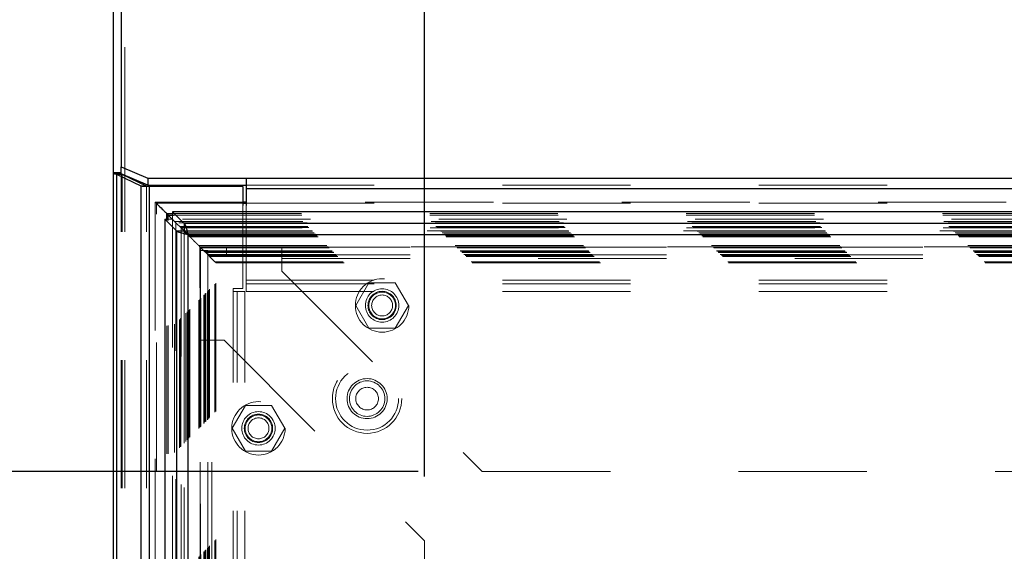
# Model space of a CAD drawing. Header units: inches. Extents: x 0.2 to 10.8, y 0.2 to 8.2.
# Tile 68 of 123: x 2.774 to 3.542, y 5.049 to 5.463. Entities that reach past the tile are written whole.
import ezdxf

# ---------------------------------------------------------------- set-up
doc = ezdxf.new("R2010")
doc.units = ezdxf.units.IN
doc.header["$MEASUREMENT"] = 0
doc.linetypes.add('HIDDEN', pattern=[0.075, 0.05, -0.025])
doc.layers.add('DIMENSIONS', color=140, linetype='Continuous')
doc.styles.add('SLDTEXTSTYLE0', font='TXT', dxfattribs={"width": 0.7})
doc.dimstyles.new('SLDDIMSTYLE0', dxfattribs={"dimtxt": 0.084961, "dimasz": 0.13, "dimexe": 0, "dimexo": 0.0625, "dimgap": 0.02124, "dimtad": 0, "dimtih": 1, "dimtoh": 1, "dimlfac": 12, "dimrnd": 1e-09, "dimzin": 12, "dimdsep": 46, "dimtxsty": 'SLDTEXTSTYLE0', "dimsah": 1, "dimcen": 0.09, "dimadec": 0, "dimazin": 3, "dimtfac": 1, "dimtofl": 0, "dimtmove": 0, "dimatfit": 3, "dimfxl": 0, "dimfrac": 2, "dimtolj": 1, "dimtzin": 12, "dimarcsym": 0})

# ---------------------------------------------------------------- blocks, each defined once
blk = doc.blocks.new('_D')
at = {"layer": 'DIMENSIONS'}
for p, q in [((3.08447, 5.1108), (2.39772, 5.1108)), ((2.52272, 5.1108), (2.52272, 4.32325)), ((2.36114, 4.1692), (2.33261, 4.1692)), ((2.33261, 4.1692), (2.33261, 4.03417)), ((2.68429, 4.1692), (2.71282, 4.1692)), ((2.71282, 4.1692), (2.71282, 4.03417)), ((2.33261, 4.03417), (2.36114, 4.03417)), ((2.71282, 4.03417), (2.68429, 4.03417)), ((2.52272, 3.12052), (2.52272, 4.01515)), ((3.08447, 3.12052), (2.39772, 3.12052))]:
    blk.add_line(p, q, dxfattribs=at)
for points in [[(2.52272, 5.1108), (2.50272, 4.9808), (2.54272, 4.9808)], [(2.52272, 3.12052), (2.54272, 3.25052), (2.50272, 3.25052)]]:
    blk.add_solid(points, dxfattribs=at)
at = {"layer": 'DIMENSIONS', "char_height": 0.083333, "attachment_point": 1, "style": 'SLDTEXTSTYLE0'}
for s, insert in [('23.88', (2.36114, 4.29565)), ('606.6', (2.36114, 4.1416))]:
    blk.add_mtext(s, dxfattribs=dict(at, insert=insert))
blk = doc.blocks.new('_D_1')
at = {"layer": 'DIMENSIONS'}
for p, q in [((3.08947, 5.10687), (3.08947, 5.98497)), ((4.604, 5.10687), (4.604, 5.98497)), ((3.08947, 5.85997), (3.57928, 5.85997)), ((3.69441, 5.85997), (3.66588, 5.85997)), ((3.66588, 5.85997), (3.66588, 5.72494)), ((4.01756, 5.85997), (4.04609, 5.85997)), ((4.04609, 5.85997), (4.04609, 5.72494)), ((4.604, 5.85997), (4.13269, 5.85997)), ((3.66588, 5.72494), (3.69441, 5.72494)), ((4.04609, 5.72494), (4.01756, 5.72494))]:
    blk.add_line(p, q, dxfattribs=at)
for points in [[(3.08947, 5.85997), (3.21947, 5.83997), (3.21947, 5.87997)], [(4.604, 5.85997), (4.474, 5.87997), (4.474, 5.83997)]]:
    blk.add_solid(points, dxfattribs=at)
at = {"layer": 'DIMENSIONS', "char_height": 0.083333, "attachment_point": 1, "style": 'SLDTEXTSTYLE0'}
for s, insert in [('18.17', (3.69441, 5.98642)), ('461.6', (3.69441, 5.83237))]:
    blk.add_mtext(s, dxfattribs=dict(at, insert=insert))

msp = doc.modelspace()

# ---------------------------------------------------------------- linework, layer by layer
at = {"color": 7, "linetype": 'Continuous', "lineweight": 25}
for p, q in [((2.8467555, 5.3435837), (2.8467555, 5.6371666)), ((2.8527555, 5.6440034), (2.8527555, 5.3483396)), ((2.8527555, 5.3483396), (2.8735888, 5.339535)), ((2.8527555, 5.3429307), (2.8527555, 5.3483396)), ((2.8467555, 2.8977542), (2.8467555, 5.3435837)), ((2.8527555, 5.3435837), (2.8467555, 5.3435837)), ((2.8527555, 5.3430343), (2.8474406, 5.3430343)), ((2.8493915, 2.8977542), (2.8493915, 5.3424034)), ((2.8684675, 5.3334298), (2.8493915, 5.3424034)), ((2.8536341, 5.3424034), (2.8493915, 5.3424034)), ((2.8735888, 5.3340972), (2.8529328, 5.3428268)), ((2.8536341, 5.3424034), (2.8533328, 5.3426577)), ((2.8727101, 5.3334298), (2.8536341, 5.3424034)), ((2.8557555, 5.3414055), (2.8557555, 5.3416339)), ((2.8735888, 5.339535), (2.9502555, 5.339535)), ((2.8735888, 5.339535), (2.8735888, 5.3340972)), ((2.9502555, 5.339535), (4.7432555, 5.339535)), ((2.9502555, 5.339535), (2.9502555, 5.3313782)), ((2.8684675, 2.8977542), (2.8684675, 5.3334298)), ((2.8727101, 5.3334298), (2.8684675, 5.3334298)), ((2.8748314, 5.3331709), (2.869571, 5.3331709)), ((2.8735888, 5.3340972), (2.9502555, 5.3340972)), ((2.8748314, 2.8977542), (2.8748314, 5.3331709)), ((2.9478388, 5.3331709), (2.8748314, 5.3331709)), ((2.9478388, 5.3331709), (2.9478388, 5.3182363)), ((2.9502555, 5.3313782), (4.7432555, 5.3313782)), ((2.9502555, 5.3313782), (2.9502555, 5.3182363)), ((2.9502555, 5.3208697), (2.9478388, 5.3208697)), ((2.9478388, 5.3199371), (2.9502555, 5.3199371)), ((2.8869713, 5.3074667), (2.8869713, 2.9238586)), ((2.8869713, 5.3074667), (2.8960558, 5.2983822)), ((2.8869713, 5.3074667), (2.8873651, 5.3074667)), ((2.8883805, 5.3067743), (2.8883805, 5.311934)), ((2.8883805, 5.311934), (2.8895137, 5.3108008)), ((2.8883805, 5.311934), (2.893583, 5.311934)), ((2.8895137, 5.3108008), (2.893438, 5.3068764)), ((2.8895137, 5.3066674), (2.8895137, 5.3108008)), ((2.8895137, 5.3108008), (2.8936899, 5.3108008)), ((4.8005808, 5.3133848), (2.8928894, 5.3133848)), ((2.901974, 5.3043003), (2.8928894, 5.3133848)), ((2.8928894, 5.3133848), (2.8928894, 5.3129693)), ((2.8934714, 5.3068755), (2.9019647, 5.2983822)), ((2.901974, 5.2983915), (2.8934814, 5.306884)), ((4.7914963, 5.3043003), (2.901974, 5.3043003)), ((2.901974, 5.3043003), (2.901974, 5.2983915)), ((2.8960558, 5.2983822), (2.8960558, 2.9329432)), ((2.8960558, 5.2983822), (2.9019647, 5.2983822)), ((2.9019485, 5.298366), (2.9047619, 5.2955525)), ((2.9049191, 5.295437), (2.9049191, 2.9358883)), ((4.7885512, 5.295437), (2.9049191, 5.295437))]:
    msp.add_line(p, q, dxfattribs=at)
at = {"color": 7, "linetype": 'HIDDEN', "lineweight": 18}
for p, q in [((2.8557555, 2.8977542), (2.8557555, 5.6389355)), ((2.8557555, 5.3416339), (2.8557555, 5.6389355)), ((2.8529838, 5.3430343), (2.8527555, 5.3430343)), ((2.8527555, 5.3429017), (2.8527555, 5.3429307)), ((2.8527555, 2.8977542), (2.8527555, 5.3429017)), ((2.8529328, 5.3428268), (2.8527555, 5.3429017)), ((2.8536341, 2.8977542), (2.8536341, 5.3424034)), ((2.8557555, 2.8977542), (2.8557555, 5.3414055)), ((2.8727101, 2.8977542), (2.8727101, 5.3334298)), ((2.8748314, 2.8977542), (2.8748314, 5.3331709)), ((2.9502555, 5.3340972), (4.7432555, 5.3340972)), ((2.9502555, 5.3313782), (4.7432555, 5.3313782)), ((2.8794535, 5.3208487), (2.8794535, 2.9104739)), ((2.9478388, 5.3208697), (2.879455, 5.3208697)), ((2.8803774, 2.9113883), (2.8803774, 5.3199371)), ((2.8803774, 5.3199371), (2.8820236, 5.3182821)), ((2.8803774, 5.3199371), (2.9478388, 5.3199371)), ((2.9478388, 5.3182363), (2.9478388, 5.2535875)), ((4.7432555, 5.3208697), (2.9502555, 5.3208697)), ((2.9502555, 5.3199371), (4.7432555, 5.3199371)), ((2.9502555, 5.3182363), (2.9502555, 5.2601228)), ((2.8873651, 5.3074667), (2.8928801, 5.3074667)), ((2.8928801, 5.3074667), (2.8934714, 5.3068755)), ((2.8928801, 5.3074667), (2.8928801, 2.9238586)), ((2.8928894, 5.3129693), (2.8928894, 5.307476)), ((2.8934814, 5.306884), (2.8928894, 5.307476)), ((4.8005808, 5.307476), (2.8928894, 5.307476)), ((2.893583, 5.311934), (4.7998872, 5.311934)), ((2.8936899, 5.3108008), (4.7997803, 5.3108008)), ((2.8883805, 2.924551), (2.8883805, 5.3067743)), ((2.8895137, 2.9246579), (2.8895137, 5.3066674)), ((2.893438, 5.3068764), (2.8945824, 5.3057321)), ((2.8945824, 5.3057321), (4.7988879, 5.3057321)), ((2.8945824, 2.9255932), (2.8945824, 5.3057321)), ((2.8954874, 5.3048265), (2.8954874, 2.9264965)), ((4.797903, 5.3047426), (2.8955511, 5.3047426)), ((2.8983321, 5.3019824), (4.7951382, 5.3019824)), ((2.8983321, 2.929343), (2.8983321, 5.3019824)), ((2.8991461, 5.3011684), (4.7943242, 5.3011684)), ((2.8991461, 2.9301569), (2.8991461, 5.3011684)), ((2.8992957, 5.3010187), (4.7941745, 5.3010187)), ((2.8992957, 2.9303066), (2.8992957, 5.3010187)), ((4.793943, 5.3007913), (2.8995395, 5.3007913)), ((2.899703, 5.3006207), (2.899703, 2.9307164)), ((2.9018964, 5.2984154), (4.7915786, 5.2984154)), ((2.9019647, 5.2983822), (2.9019647, 2.9329432)), ((4.7914963, 5.2983915), (2.901974, 5.2983915)), ((2.9019955, 2.9330043), (2.9019955, 5.2983226)), ((2.9021295, 5.298185), (4.7913408, 5.298185)), ((2.9021295, 2.9331404), (2.9021295, 5.298185)), ((2.9033156, 5.2970164), (4.7901544, 5.2970164)), ((2.9033237, 2.9343377), (2.9033237, 5.2969868)), ((2.9044485, 5.295866), (4.7890218, 5.295866)), ((2.9044485, 2.9354593), (2.9044485, 5.295866)), ((2.9047619, 5.2955525), (2.9057508, 5.2945636)), ((2.9049191, 5.295437), (2.9049191, 2.9358883)), ((4.7885512, 5.295437), (2.9049191, 5.295437)), ((2.9057508, 5.2945636), (4.7877194, 5.2945636)), ((2.9057508, 5.2945636), (2.9064816, 5.2938329)), ((2.9057508, 2.9367617), (2.9057508, 5.2945636)), ((2.9064816, 2.9374924), (2.9064816, 5.2938329)), ((2.9064816, 5.2938329), (4.7869887, 5.2938329)), ((2.9133655, 5.286949), (4.7801048, 5.286949)), ((2.9133655, 2.9443763), (2.9133655, 5.286949)), ((2.9133655, 5.286949), (2.9141988, 5.2861157)), ((2.9141811, 5.2861066), (2.9141843, 5.2539596)), ((2.9141988, 5.2861157), (4.7792715, 5.2861157)), ((2.9141988, 2.9452097), (2.9141988, 5.2861157)), ((2.9141988, 5.2861157), (2.9175648, 5.2827497)), ((2.9142197, 5.286095), (2.914209, 5.2861056)), ((4.7792425, 5.2861216), (2.9142197, 5.2861216)), ((4.7790827, 5.2859566), (2.914366, 5.2859566)), ((2.9146155, 5.285699), (4.7788548, 5.285699)), ((2.9146155, 5.285699), (2.9146155, 2.9456263)), ((2.9146155, 5.285699), (4.7788548, 5.285699)), ((2.9146155, 2.9456263), (2.9146155, 5.285699)), ((2.9150321, 5.2852823), (4.7784381, 5.2852823)), ((2.9150321, 2.946043), (2.9150321, 5.2852823)), ((2.9150343, 5.2852693), (4.7784464, 5.2852693)), ((2.9150798, 2.9460734), (2.9150798, 5.2852399)), ((2.9350546, 5.2858015), (2.9782213, 5.2858015)), ((2.9350546, 5.2798015), (2.9350546, 5.2858015)), ((2.9782213, 5.2858015), (2.9782213, 5.2768015)), ((2.9782213, 5.2858015), (4.7153046, 5.2858015)), ((2.9144713, 5.283121), (2.9204713, 5.283121)), ((2.9144713, 5.213121), (2.9144713, 5.283121)), ((2.9173238, 5.2829907), (4.7761465, 5.2829907)), ((2.9173238, 2.9483347), (2.9173238, 5.2829907)), ((2.9173238, 5.2829907), (4.7761465, 5.2829907)), ((2.9173238, 2.9483347), (2.9173238, 5.2829907)), ((2.9179473, 5.2823672), (2.9174774, 5.282837)), ((2.9175648, 5.2827497), (4.7759055, 5.2827497)), ((2.9175648, 2.9485756), (2.9175648, 5.2827497)), ((2.918494, 5.2818205), (4.7749763, 5.2818205)), ((2.918494, 2.9495049), (2.918494, 5.2818205)), ((2.9187821, 5.2815323), (4.7746881, 5.2815323)), ((2.9187821, 2.949793), (2.9187821, 5.2815323)), ((2.9199777, 5.2803368), (2.9203889, 5.2799255)), ((2.9201317, 5.2801624), (4.7733593, 5.2801624)), ((2.920173, 5.2801187), (4.7732869, 5.2801187)), ((2.9203902, 5.2799243), (2.921112, 5.2792025)), ((2.9204047, 2.9513961), (2.9204047, 5.2799277)), ((2.9204713, 5.213121), (2.9204713, 5.283121)), ((2.921112, 5.2792025), (4.7723583, 5.2792025)), ((2.921112, 2.9521229), (2.921112, 5.2792025)), ((2.921112, 5.2792025), (2.921885, 5.2784294)), ((2.921885, 5.2784294), (4.7715852, 5.2784294)), ((2.921885, 2.9528959), (2.921885, 5.2784294)), ((2.921885, 5.2784294), (2.9259755, 5.274339)), ((2.9350546, 5.2798015), (2.9782213, 5.2798015)), ((2.9782213, 5.2798015), (4.7153046, 5.2798015)), ((2.9782213, 5.2768015), (4.7153046, 5.2768015)), ((2.9782213, 5.2768015), (2.9782213, 5.2670515)), ((2.9782213, 5.2768015), (4.7153046, 5.2768015)), ((2.9259755, 5.274339), (4.7674948, 5.274339)), ((2.9259755, 2.9569864), (2.9259755, 5.274339)), ((2.926677, 5.2736054), (4.7667757, 5.2736054)), ((2.9267039, 2.9577176), (2.9267039, 5.2736283)), ((2.9782213, 5.2670515), (3.1344713, 5.1108015)), ((2.9478388, 5.2535875), (2.9403388, 5.2535875)), ((2.9403388, 5.2510875), (2.9403388, 5.2535875)), ((2.9502555, 5.2601228), (2.9502555, 5.2511228)), ((2.9502555, 5.2601228), (4.7432555, 5.2601228)), ((2.9502555, 5.2601228), (4.7432555, 5.2601228)), ((2.9502555, 5.2571228), (4.7432555, 5.2571228)), ((3.04614, 5.2580515), (3.035892, 5.2403015)), ((3.0666359, 5.2580515), (3.04614, 5.2580515)), ((3.0768839, 5.2403015), (3.0666359, 5.2580515)), ((2.9403388, 2.9801709), (2.9403388, 5.2510875)), ((2.9493388, 5.2510875), (2.9403388, 5.2510875)), ((2.9403388, 2.9801709), (2.9403388, 5.2510875)), ((2.9433388, 2.9801709), (2.9433388, 5.2510875)), ((2.9493388, 2.9801709), (2.9493388, 5.2510875)), ((2.9502555, 5.2511228), (4.7432555, 5.2511228)), ((3.035892, 5.2403015), (3.04614, 5.2225515)), ((3.0666359, 5.2225515), (3.0768839, 5.2403015)), ((3.04614, 5.2225515), (3.0666359, 5.2225515)), ((2.9144713, 3.0182043), (2.9144713, 5.213121)), ((2.9144713, 5.213121), (2.9234713, 5.213121)), ((2.9204713, 3.0182043), (2.9204713, 5.213121)), ((2.9234713, 3.0182043), (2.9234713, 5.213121)), ((2.9234713, 5.213121), (2.9332213, 5.213121)), ((2.9234713, 3.0182043), (2.9234713, 5.213121)), ((2.9332213, 5.213121), (3.0894713, 5.056871)), ((2.9497233, 5.1622598), (2.9394754, 5.1445098)), ((2.9702193, 5.1622598), (2.9497233, 5.1622598)), ((2.9804672, 5.1445098), (2.9702193, 5.1622598)), ((2.9394754, 5.1445098), (2.9497233, 5.1267598)), ((2.9702193, 5.1267598), (2.9804672, 5.1445098)), ((2.9497233, 5.1267598), (2.9702193, 5.1267598)), ((3.1344713, 5.1108015), (4.5590546, 5.1108015)), ((3.0894713, 3.1744543), (3.0894713, 5.056871))]:
    msp.add_line(p, q, dxfattribs=at)
at = {"color": 7, "linetype": 'HIDDEN', "lineweight": 18, "flags": 128}
msp.add_lwpolyline([(2.9144117, 5.285888), (2.9144127, 4.0906305), (2.9144117, 2.9454449)], dxfattribs=at)
at = {"color": 7, "linetype": 'HIDDEN', "lineweight": 18}
for centre, radius in [((3.056388, 5.2403015), 0.0208333), ((3.056388, 5.2403015), 0.0130208), ((3.056388, 5.2403015), 0.0110417), ((3.056388, 5.2403015), 0.0104167), ((3.056388, 5.2403015), 0.0081625), ((3.0446721, 5.1676709), 0.0270833), ((3.0446721, 5.1676709), 0.0245833), ((3.0446721, 5.1676709), 0.0245833), ((3.0446721, 5.1676709), 0.015625), ((3.0446721, 5.1676709), 0.0138333), ((3.0446721, 5.1676709), 0.0088333), ((2.9599713, 5.1445098), 0.0208333), ((2.9599713, 5.1445098), 0.0130208), ((2.9599713, 5.1445098), 0.0110417), ((2.9599713, 5.1445098), 0.0104167), ((2.9599713, 5.1445098), 0.0081625)]:
    msp.add_circle(centre, radius, dxfattribs=at)
at = {"color": 7, "linetype": 'Continuous', "lineweight": 25}
for points in [[(2.8467555, 5.3435837), (2.8467555, 5.3434002), (2.8469889, 5.3432178), (2.8474406, 5.3430343)], [(2.8493915, 5.3424034), (2.8485569, 5.3426141), (2.8478922, 5.3428236), (2.8474406, 5.3430343)], [(2.869571, 5.3331709), (2.8691787, 5.3332572), (2.8688093, 5.3333435), (2.8684675, 5.3334298)], [(2.873078, 5.3331709), (2.8729472, 5.3332572), (2.8728241, 5.3333435), (2.8727101, 5.3334298)]]:
    msp.add_open_spline(points, degree=3, dxfattribs=at)
at = {"color": 7, "linetype": 'HIDDEN', "lineweight": 18}
msp.add_open_spline([(2.8527555, 5.3435837), (2.8527555, 5.3434005), (2.8528336, 5.3432174), (2.8529838, 5.3430343)], degree=3, dxfattribs=at)
for points, knots in [([(2.8533328, 5.3426577), (2.85331, 5.3426765), (2.8532228, 5.3427485), (2.8531084, 5.342874), (2.8530255, 5.3429807), (2.8529838, 5.3430343)], [0, 0, 0, 0, 0.14952088, 0.57311838, 1, 1, 1, 1]), ([(2.8806866, 5.3196262), (2.8805476, 5.3197638), (2.8803402, 5.3199692), (2.8800869, 5.320223), (2.8799226, 5.3203924), (2.8797831, 5.3205341), (2.8796563, 5.3206651), (2.8795628, 5.320755), (2.8794947, 5.3208183), (2.8794603, 5.320859), (2.8794427, 5.3208807), (2.8794981, 5.3208094), (2.8798331, 5.3204846), (2.8801694, 5.3201463), (2.8803774, 5.3199371)], [0, 0, 0, 0, 0.11238172, 0.167581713, 0.200380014, 0.243443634, 0.278144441, 0.304914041, 0.32486733, 0.34976349, 0.381732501, 0.467223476, 0.67056258, 1, 1, 1, 1]), ([(2.8922297, 5.3080848), (2.8913349, 5.308985), (2.8899822, 5.3103458), (2.8887205, 5.3115985), (2.8882934, 5.3120225)], [0, 0, 0, 0, 0.66146825, 1, 1, 1, 1]), ([(2.8955511, 5.3047547), (2.8955072, 5.3047979), (2.8953748, 5.3049282), (2.8951675, 5.305145), (2.8949818, 5.3053282), (2.8949031, 5.3054104), (2.8948799, 5.3054347)], [0, 0, 0, 0, 0.19405352, 0.58516009, 0.87787792, 1, 1, 1, 1]), ([(2.8997047, 5.3006207), (2.8996519, 5.3006768), (2.8995459, 5.3007893), (2.8994404, 5.3008827), (2.8993875, 5.3009295)], [0, 0, 0, 0, 0.49873445, 1, 1, 1, 1]), ([(2.9150343, 5.2852764), (2.9150469, 5.2852634), (2.9150886, 5.2852203), (2.915101, 5.2852089), (2.9150697, 5.2852575), (2.9149819, 5.285334), (2.9148478, 5.2854597), (2.9147049, 5.2856062), (2.9146198, 5.2856956), (2.9145429, 5.2857726), (2.9144322, 5.2858818), (2.9140895, 5.2862271), (2.9133725, 5.2869439), (2.9121379, 5.288177), (2.9106042, 5.2897055), (2.909341, 5.2909594), (2.9083825, 5.2919529), (2.9079472, 5.2923154), (2.9075093, 5.2928202), (2.9070971, 5.2931949), (2.9065614, 5.2937583), (2.9057844, 5.2945315), (2.9051824, 5.2951401), (2.9048418, 5.2954777), (2.9047879, 5.2955312)], [0, 0, 0, 0, 0.01401555, 0.04635401, 0.05974731, 0.0766314, 0.09506281, 0.10495741, 0.11552972, 0.1165061, 0.12336386, 0.14138371, 0.19489931, 0.28270669, 0.43064042, 0.60578265, 0.67938505, 0.76400299, 0.78164314, 0.80890383, 0.85814198, 0.90425632, 0.98483806, 1, 1, 1, 1]), ([(2.9143891, 5.2859253), (2.9143756, 5.2859415), (2.9143487, 5.2859734), (2.9143603, 5.2859587), (2.914366, 5.2859514)], [0, 0, 0, 0, 0.50489302, 1, 1, 1, 1]), ([(2.9175648, 5.2827497), (2.9183187, 5.2820011), (2.919304, 5.2810229), (2.9201359, 5.2801688), (2.9203407, 5.2799629), (2.9204024, 5.2799182), (2.9203776, 5.2799254), (2.9203156, 5.2799714), (2.9202383, 5.2800518), (2.9201406, 5.280162), (2.9200296, 5.2802854), (2.9199404, 5.2803746), (2.9199185, 5.2803965)], [0, 0, 0, 0, 0.5638567, 0.73689004, 0.79999191, 0.84719618, 0.87979901, 0.91376566, 0.93107652, 0.94899409, 0.98745322, 1, 1, 1, 1]), ([(2.9259755, 5.274339), (2.9261769, 5.2741441), (2.9264543, 5.2738755), (2.9266771, 5.2736215), (2.9267264, 5.2735831), (2.9266315, 5.273681), (2.9264784, 5.2738342), (2.9261659, 5.2741354), (2.9257904, 5.2745115), (2.925401, 5.2749092), (2.9249188, 5.2754001), (2.9243975, 5.275902), (2.9240306, 5.2762732), (2.9238608, 5.2764331), (2.9238424, 5.2764798), (2.9238197, 5.2765135), (2.9237671, 5.2765736), (2.9234702, 5.276897), (2.9229697, 5.277371), (2.9222407, 5.2780827), (2.9212996, 5.2790097), (2.9204614, 5.2798513), (2.9199185, 5.2803965)], [0, 0, 0, 0, 0.11594324, 0.15975135, 0.20733336, 0.23089605, 0.25620172, 0.29404186, 0.34310527, 0.37544577, 0.41286973, 0.48577717, 0.52987074, 0.5399573, 0.54190875, 0.54367672, 0.5507033, 0.56244436, 0.65728179, 0.73320759, 0.82717843, 1, 1, 1, 1]), ([(2.9200821, 2.9511013), (2.9200797, 2.9560531), (2.9200742, 2.9676311), (2.9200772, 2.9859463), (2.9200785, 3.0058351), (2.9200776, 3.0345348), (2.9200778, 3.0719547), (2.9200776, 3.1580643), (2.9200778, 3.3273331), (2.9200777, 3.6572092), (2.920078, 4.1605256), (2.9200771, 4.6795708), (2.9200785, 5.0297118), (2.9200776, 5.1583308), (2.9200776, 5.179715), (2.9200785, 5.2012001), (2.9200777, 5.2228279), (2.9200744, 5.2437341), (2.9200808, 5.2624228), (2.920089, 5.2742789), (2.9201011, 5.2797663), (2.9201021, 5.2802098)], [0, 0, 0, 0, 0.00637809, 0.01491296, 0.02359087, 0.03199582, 0.05187952, 0.07178945, 0.14290901, 0.26990556, 0.49668511, 0.79120402, 0.93845986, 0.94768291, 0.95687127, 0.96600376, 0.97535673, 0.98472892, 0.99293191, 0.99942865, 1, 1, 1, 1])]:
    msp.add_open_spline(points, degree=3, knots=knots, dxfattribs=at)
at = {"color": 7, "linetype": 'Continuous', "lineweight": 25}
for points, knots in [([(2.8820236, 5.3182821), (2.8820913, 5.3182139), (2.8834125, 5.3168854), (2.8854908, 5.3148267), (2.8867584, 5.3135602), (2.8871281, 5.3131848), (2.8876104, 5.3127432), (2.8880546, 5.3122765), (2.8883805, 5.311934)], [0, 0, 0, 0, 0.02120309, 0.41320292, 0.70452371, 0.71432707, 0.7903654, 1, 1, 1, 1]), ([(2.901974, 5.3043003), (2.9022194, 5.3041185), (2.9024648, 5.3037549), (2.9029557, 5.3027077), (2.9032011, 5.3020243), (2.903692, 5.3004199), (2.9039374, 5.2994993), (2.9044282, 5.2975312), (2.9046737, 5.2964842), (2.9049191, 5.295437)], [0, 0, 0, 0, 0.25, 0.25, 0.5, 0.5, 0.75, 0.75, 1, 1, 1, 1]), ([(2.9049191, 5.295437), (2.9038719, 5.2956825), (2.902825, 5.2959279), (2.9008569, 5.2964188), (2.8999362, 5.2966642), (2.8983318, 5.297155), (2.8976485, 5.2974005), (2.8966013, 5.2978913), (2.8962377, 5.2981368), (2.8960558, 5.2983822)], [0, 0, 0, 0, 0.25, 0.25, 0.5, 0.5, 0.75, 0.75, 1, 1, 1, 1]), ([(2.9019647, 5.2983822), (2.9019848, 5.2983121), (2.9020251, 5.2981718), (2.9021222, 5.2979614), (2.902245, 5.2977511), (2.9023949, 5.2975407), (2.9025697, 5.2973303), (2.9027679, 5.29712), (2.9030423, 5.2968571), (2.9034115, 5.2965414), (2.9038878, 5.2961733), (2.9043955, 5.2958052), (2.9047446, 5.2955597), (2.9049191, 5.295437)], [0, 0, 0, 0, 0.071449, 0.14289799, 0.21434699, 0.28579598, 0.35724498, 0.42869398, 0.50014297, 0.62510723, 0.75007149, 0.87503574, 1, 1, 1, 1]), ([(2.9049191, 5.295437), (2.904849, 5.2955368), (2.9047087, 5.2957362), (2.9044984, 5.2960325), (2.904288, 5.2963228), (2.9040776, 5.2966043), (2.9038673, 5.2968742), (2.9036569, 5.2971298), (2.903394, 5.2974281), (2.9030784, 5.2977472), (2.9027102, 5.2980472), (2.9023421, 5.2982745), (2.9020967, 5.2983525), (2.901974, 5.2983915)], [0, 0, 0, 0, 0.071448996, 0.142897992, 0.214346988, 0.285795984, 0.35724498, 0.428693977, 0.500142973, 0.625107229, 0.750071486, 0.875035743, 1, 1, 1, 1])]:
    msp.add_open_spline(points, degree=3, knots=knots, dxfattribs=at)

# ---------------------------------------------------------------- dimensions: what is measured, and where the dimension line sits
at = {"layer": 'DIMENSIONS'}
dim = msp.add_linear_dim(base=(4.603999, 5.8599749), p1=(3.0894713, 5.056871), p2=(4.603999, 5.056871), dimstyle='SLDDIMSTYLE0', dxfattribs=at)
dim.commit()
dim.dimension.update_dxf_attribs({"geometry": '_D_1', "text_midpoint": (3.8559872, 5.8599749), "dimtype": 160})
dim = msp.add_linear_dim(base=(2.5227173, 3.1205238), p1=(3.1344713, 5.1108015), p2=(3.1344713, 3.1205238), angle=90, dimstyle='SLDDIMSTYLE0', dxfattribs=at)
dim.commit()
dim.dimension.update_dxf_attribs({"geometry": '_D', "text_midpoint": (2.5227173, 4.1692036), "dimtype": 160})

doc.saveas('drawing.dxf')
